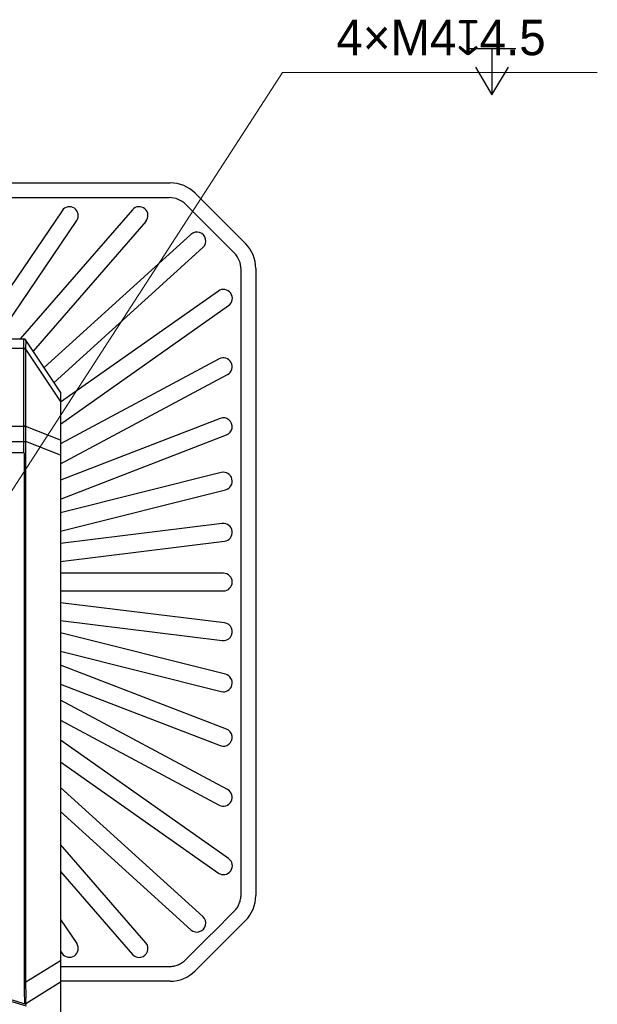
# Model space of a CAD drawing. Header units: millimetres. Extents: x 74 to 517, y 34 to 402.
# Tile 12 of 12: x 452 to 517, y 183 to 294. Entities that reach past the tile are written whole.
import ezdxf

# ---------------------------------------------------------------- set-up
doc = ezdxf.new("R2010")
doc.units = ezdxf.units.MM
doc.header["$LTSCALE"] = 32.67
doc.header["$PDMODE"] = 3
doc.header["$PDSIZE"] = 8
doc.layers.get('0').update_dxf_attribs({"linetype": 'CONTINUOUS'})
doc.layers.get('Defpoints').update_dxf_attribs({"linetype": 'CONTINUOUS'})
doc.layers.add('00_COMPONENTS', color=7, linetype='CONTINUOUS')
doc.layers.add('51__DRAFT_DIMS', color=7, linetype='CONTINUOUS')
doc.styles.add('尺寸值样式', font='兰亭黑 GBK.TTF', dxfattribs={"height": 4})
doc.dimstyles.new('3小圆直径标注', dxfattribs={"dimtxt": 4, "dimasz": 3, "dimexe": 2.5, "dimexo": 0, "dimtad": 1, "dimtoh": 1, "dimdec": 3, "dimdsep": 46, "dimtxsty": '尺寸值样式', "dimcen": 0, "dimclrd": 8, "dimclre": 8, "dimclrt": 7, "dimadec": 0, "dimazin": 0, "dimtp": 0.001, "dimtm": 0.001, "dimtfac": 1, "dimtdec": 3, "dimtofl": 0, "dimtmove": 0, "dimatfit": 0, "dimldrblk": '_FILLED', "dimfxl": 1, "dimtolj": 1, "dimlwd": 15, "dimlwe": 15, "dimarcsym": 0})

# ---------------------------------------------------------------- blocks, each defined once
blk = doc.blocks.new('*D11')
at = {"layer": '51__DRAFT_DIMS', "color": 8, "lineweight": 15}
for p in [(446.4, 233.94), (516.96, 288.07)]:
    blk.add_line(p, (481.47, 288.07), dxfattribs=at)
at = {"layer": '51__DRAFT_DIMS', "color": 8}
blk.add_solid([(445.98, 234.21), (446.82, 233.67), (444.77, 231.42)], dxfattribs=at)
at = {"layer": 'Defpoints', "color": 0}
for p in [(446.94, 234.78), (444.77, 231.42)]:
    blk.add_point(p, dxfattribs=at)
at = {"layer": '51__DRAFT_DIMS', "color": 7, "insert": (487.55, 294.02), "char_height": 4, "attachment_point": 1, "line_spacing_factor": 0.9, "style": '尺寸值样式'}
blk.add_mtext('\\A1;{4×M4{\\fgdt;x}4.5}', dxfattribs=at)
blk = doc.blocks.new('_FILLED')
at = {"color": 0, "linetype": 'ByBlock'}
blk.add_solid([(0, 0), (-1, 0.167), (-1, -0.167)], dxfattribs=at)

msp = doc.modelspace()

# ---------------------------------------------------------------- linework, layer by layer
at = {"layer": '00_COMPONENTS'}
for p, q in [((390.1113, 275.6326), (468.7976, 275.6326)), ((471.6281, 274.4602), (477.2849, 268.8033)), ((476.0168, 267.7444), (470.5691, 273.1921)), ((456.6142, 272.4928), (446.8305, 258.0547)), ((464.5472, 272.6002), (451.9048, 258.0297)), ((449.2295, 258.0297), (458.2699, 271.3709)), ((466.0578, 271.2894), (453.3661, 256.6622)), ((454.6034, 254.8064), (471.1494, 269.8241)), ((455.7252, 253.1236), (472.4935, 268.3432)), ((476.7937, 195.3905), (476.7938, 265.8689)), ((478.4573, 265.9729), (478.4573, 195.2866)), ((474.2392, 263.4339), (456.4545, 250.8928)), ((456.4545, 248.4455), (475.3918, 261.7995)), ((449.1545, 258.0297), (452.293, 258.0297)), ((456.4545, 252.0297), (452.5435, 257.8961)), ((449.3045, 257.0133), (452.293, 257.0133)), ((452.2939, 248.2249), (452.2939, 256.947)), ((456.4545, 251.0149), (452.5435, 256.8813)), ((452.5435, 248.1592), (452.5435, 256.8813)), ((474.3343, 255.7799), (456.4545, 246.2121)), ((456.4545, 243.9438), (475.2779, 254.0165)), ((456.4545, 252.0297), (456.4545, 176.0297)), ((474.4442, 249.0745), (456.4545, 242.1277)), ((406.615, 248.2083), (452.2939, 248.2083)), ((456.4545, 246.617), (452.5435, 248.1592)), ((406.615, 246.487), (452.2939, 246.487)), ((452.2939, 246.487), (452.5436, 246.4879)), ((452.2939, 246.4678), (452.5435, 246.4678)), ((452.2939, 245.2091), (452.2939, 246.4678)), ((456.4545, 244.9256), (452.5435, 246.4678)), ((452.5435, 185.5096), (452.5435, 246.4678)), ((456.4545, 239.9838), (475.1646, 247.2087)), ((450.6552, 245.2297), (452.1965, 245.2297)), ((452.3894, 185.5096), (452.3894, 245.1494)), ((474.5613, 242.9707), (456.4545, 238.4306)), ((456.4545, 236.3687), (475.0477, 241.0307)), ((474.6819, 237.221), (456.4545, 234.9707)), ((456.4545, 232.9555), (474.9269, 235.2361)), ((474.8045, 231.6297), (456.4545, 231.6297)), ((456.4545, 229.6297), (474.8045, 229.6297)), ((474.9271, 226.0233), (456.4545, 228.3039)), ((456.4545, 226.2888), (474.682, 224.0384)), ((475.0477, 220.2287), (456.4545, 224.8907)), ((456.4545, 222.8288), (474.5613, 218.2888)), ((475.1645, 214.0508), (456.4545, 221.2756)), ((456.4545, 219.1317), (474.444, 212.185)), ((475.2778, 207.2429), (456.4545, 217.3157)), ((456.4545, 215.0473), (474.3342, 205.4795)), ((475.3918, 199.46), (456.4545, 212.8139)), ((456.4545, 210.3667), (474.2392, 197.8255)), ((456.4545, 207.4739), (472.4936, 192.9161)), ((456.4545, 204.773), (471.1495, 191.4352)), ((466.0578, 189.97), (456.4545, 201.0379)), ((456.4545, 197.9862), (464.5472, 188.6592)), ((456.4545, 192.5676), (458.2699, 189.8885)), ((477.2849, 192.4561), (471.6281, 186.7992)), ((456.4545, 189.0024), (456.6142, 188.7666)), ((456.4545, 187.9395), (452.5435, 185.5096)), ((456.4545, 187.2904), (468.6936, 187.2905)), ((452.3894, 185.4789), (452.5437, 185.4781)), ((456.4545, 185.5077), (452.5435, 183.0778)), ((468.7976, 185.6268), (456.4545, 185.6268)), ((452.5981, 182.8259), (448.0247, 184.1979)), ((452.5435, 183.0338), (452.5435, 183.0778))]:
    msp.add_line(p, q, dxfattribs=at)
msp.add_lwpolyline([(452.6021, 183.0163), (448.0247, 184.3895)], dxfattribs=at)
for centre, radius, start, end in [((468.7976, 271.6297), 4.0029, 45, 90), ((468.6948, 271.3204), 2.6488, 44.959316, 90.024665), ((457.442, 271.9318), 1, 325.877644, 145.877236), ((465.3025, 271.9448), 1, 319.05251, 139.05251), ((471.8214, 269.0837), 1, 312.227995, 132.2281), ((474.4545, 265.9729), 4.0029, 0, 45), ((474.1451, 265.8702), 2.6487, 359.97142, 45.037593), ((474.8155, 262.6167), 1, 305.190168, 125.190168), ((452.293, 257.7298), 0.2999, 33.155661, 89.997401), ((452.2939, 257.7297), 0.3, 33.690068, 90), ((449.6976, 256.9469), 2.5963, 0.002271, 1.46611), ((449.8318, 256.9396), 2.7123, 358.768073, 0.248178), ((474.8061, 254.8982), 1, 298.152087, 118.152087), ((474.8044, 248.1416), 1, 291.113916, 111.114066), ((448.3914, 248.2249), 3.9025, 359.755538, 359.999972), ((448.3624, 248.1324), 4.1812, 0.127385, 0.367736), ((447.1464, 246.4678), 5.1475, 0.000024, 0.212855), ((447.0805, 246.4985), 5.4631, 359.678283, 359.88855), ((474.8045, 242.0007), 1, 284.076208, 104.076195), ((474.8044, 236.2285), 1, 277.038022, 97.038022), ((474.8045, 230.6297), 1, 270, 90), ((474.8045, 225.0309), 1, 262.961975, 82.961979), ((474.8045, 219.2587), 1, 255.924042, 75.924003), ((474.8043, 213.1179), 1, 248.885989, 68.88605), ((474.806, 206.3612), 1, 241.847916, 61.847914), ((474.8155, 198.6427), 1, 234.809891, 54.809891), ((474.4545, 195.2866), 4.0029, 315, 0), ((471.8216, 192.1757), 1, 227.771993, 47.772065), ((457.442, 189.3276), 1, 214.122777, 34.122764), ((465.3025, 189.3146), 1, 220.947316, 40.947316), ((468.7976, 189.6297), 4.0029, 270, 315), ((440.8608, 185.5096), 11.5287, 359.847639, 359.999963), ((446.745, 185.4614), 5.7987, 0.164902, 0.476099), ((449.5715, 183.1122), 2.9722, 359.335008, 359.769699)]:
    msp.add_arc(centre, radius, start, end, dxfattribs=at)
for points, knots in [([(429.4545, 273.969), (435.9943, 273.969), (449.0741, 273.969), (462.1538, 273.969), (468.6936, 273.9692)], [0, 0, 0, 0, 0.50000206, 1, 1, 1, 1]), ([(452.293, 257.0133), (452.2915, 257.0869), (452.2897, 257.2271), (452.2894, 257.4257), (452.2899, 257.5766), (452.2902, 257.6843), (452.2902, 257.7545), (452.2902, 257.8172), (452.29, 257.8721), (452.2898, 257.9189), (452.2896, 257.9575), (452.2895, 257.9877), (452.2898, 258.0076), (452.2903, 258.0192), (452.291, 258.0248), (452.2915, 258.0279), (452.2925, 258.0297), (452.293, 258.0297)], [0, 0, 0, 0, 0.21708213, 0.41352714, 0.58592289, 0.66214535, 0.73126453, 0.79297927, 0.84702071, 0.8931532, 0.93117505, 0.96092068, 0.98226481, 0.98976434, 0.99515281, 0.99847289, 1, 1, 1, 1]), ([(452.5441, 256.9514), (452.5438, 257.018), (452.5445, 257.1451), (452.5471, 257.3252), (452.5495, 257.4838), (452.5504, 257.6014), (452.5501, 257.6831), (452.5495, 257.7345), (452.5485, 257.7789), (452.5474, 257.8162), (452.5461, 257.8463), (452.545, 257.8689), (452.5442, 257.883), (452.544, 257.8905), (452.544, 257.8929), (452.5441, 257.8938)], [0, 0, 0, 0, 0.21223869, 0.40426323, 0.57333499, 0.71703306, 0.77869628, 0.8332481, 0.88046969, 0.92015795, 0.95212414, 0.97619163, 0.99219574, 0.99712818, 1, 1, 1, 1]), ([(452.293, 257.0133), (452.3409, 257.0143), (452.4107, 257.0078), (452.4942, 256.9811), (452.5293, 256.9622), (452.5441, 256.9514)], [0, 0, 0, 0, 0.54751406, 0.79020881, 1, 1, 1, 1]), ([(452.2939, 256.947), (452.3414, 256.947), (452.4108, 256.9393), (452.4936, 256.9115), (452.5287, 256.8922), (452.5435, 256.8813)], [0, 0, 0, 0, 0.54548458, 0.78870496, 1, 1, 1, 1]), ([(452.2939, 246.487), (452.2929, 246.7836), (452.2932, 247.2224), (452.2931, 247.7962), (452.2933, 248.0733), (452.2939, 248.2083)], [0, 0, 0, 0, 0.51698915, 0.76480302, 1, 1, 1, 1]), ([(452.2939, 248.2249), (452.3414, 248.2249), (452.4108, 248.2172), (452.4936, 248.1894), (452.5287, 248.1702), (452.5435, 248.1592)], [0, 0, 0, 0, 0.54548458, 0.78870496, 1, 1, 1, 1]), ([(452.2939, 248.2083), (452.3415, 248.2081), (452.4109, 248.2002), (452.4937, 248.1721), (452.5288, 248.1527), (452.5436, 248.1417)], [0, 0, 0, 0, 0.54535065, 0.78862019, 1, 1, 1, 1]), ([(452.5436, 246.4879), (452.5441, 246.7726), (452.5458, 247.1939), (452.5448, 247.7451), (452.5439, 248.0117), (452.5436, 248.1417)], [0, 0, 0, 0, 0.51640587, 0.76423206, 1, 1, 1, 1]), ([(452.1965, 245.2297), (452.2215, 245.2297), (452.2555, 245.2256), (452.2865, 245.2129), (452.2939, 245.2091)], [0, 0, 0, 0, 0.74935397, 1, 1, 1, 1]), ([(452.2939, 245.2091), (452.3023, 245.2047), (452.3354, 245.1868), (452.367, 245.1663), (452.3894, 245.1494)], [0, 0, 0, 0, 0.25299791, 1, 1, 1, 1]), ([(476.0169, 193.5149), (476.1395, 193.6375), (476.3612, 193.9073), (476.6079, 194.3688), (476.7596, 194.8696), (476.7937, 195.2172), (476.7937, 195.3905)], [0, 0, 0, 0, 0.24998349, 0.50000228, 0.74997813, 1, 1, 1, 1]), ([(470.5692, 188.0673), (471.477, 188.9754), (473.293, 190.7912), (475.1088, 192.6072), (476.0169, 193.5149)], [0, 0, 0, 0, 0.50000112, 1, 1, 1, 1]), ([(468.6936, 187.2905), (468.867, 187.2905), (469.2146, 187.3244), (469.7154, 187.476), (470.1768, 187.7229), (470.4466, 187.9447), (470.5692, 188.0673)], [0, 0, 0, 0, 0.2499979, 0.49996824, 0.74999686, 1, 1, 1, 1]), ([(452.4077, 183.0745), (452.4041, 183.2475), (452.3993, 183.6167), (452.3943, 184.1979), (452.39, 184.8264), (452.3888, 185.2587), (452.3894, 185.4789)], [0, 0, 0, 0, 0.21586433, 0.46060542, 0.72525593, 1, 1, 1, 1]), ([(452.5437, 183.1003), (452.5444, 183.2713), (452.5484, 183.636), (452.5511, 184.2105), (452.548, 184.8322), (452.5443, 185.26), (452.5437, 185.4781)], [0, 0, 0, 0, 0.21568554, 0.46024558, 0.72482968, 1, 1, 1, 1]), ([(452.482, 183.0523), (452.4879, 183.0557), (452.5101, 183.0694), (452.5305, 183.0862), (452.5437, 183.1003)], [0, 0, 0, 0, 0.26004793, 1, 1, 1, 1]), ([(452.5057, 183.0452), (452.5092, 183.0476), (452.5226, 183.0576), (452.535, 183.0687), (452.5435, 183.0778)], [0, 0, 0, 0, 0.25666071, 1, 1, 1, 1])]:
    msp.add_open_spline(points, degree=3, knots=knots, dxfattribs=at)
msp.add_open_spline([(452.5441, 257.8938), (452.5442, 257.8946), (452.544, 257.8955), (452.5435, 257.8961)], degree=3, dxfattribs=at)
at = {"layer": '51__DRAFT_DIMS'}
for p, q in [((502.3792, 290.7745), (507.7958, 290.7745)), ((505.0875, 290.7745), (505.0875, 285.5662))]:
    msp.add_line(p, q, dxfattribs=at)
msp.add_lwpolyline([(503.2125, 288.6912), (505.0875, 285.5662), (506.9625, 288.6912)], dxfattribs=at)

# ---------------------------------------------------------------- dimensions: what is measured, and where the dimension line sits
dim = msp.add_diameter_dim_2p(p1=(446.942, 234.7782), p2=(444.7669, 231.4212), text='{4×M4{\\fgdt;x}4.5}', dimstyle='3小圆直径标注', override={"dimpost": '<>'}, dxfattribs=at)
dim.commit()
dim.dimension.update_dxf_attribs({"geometry": '*D11', "text_midpoint": (502.2587, 288.0662), "dimtype": 163})

doc.saveas('drawing.dxf')
